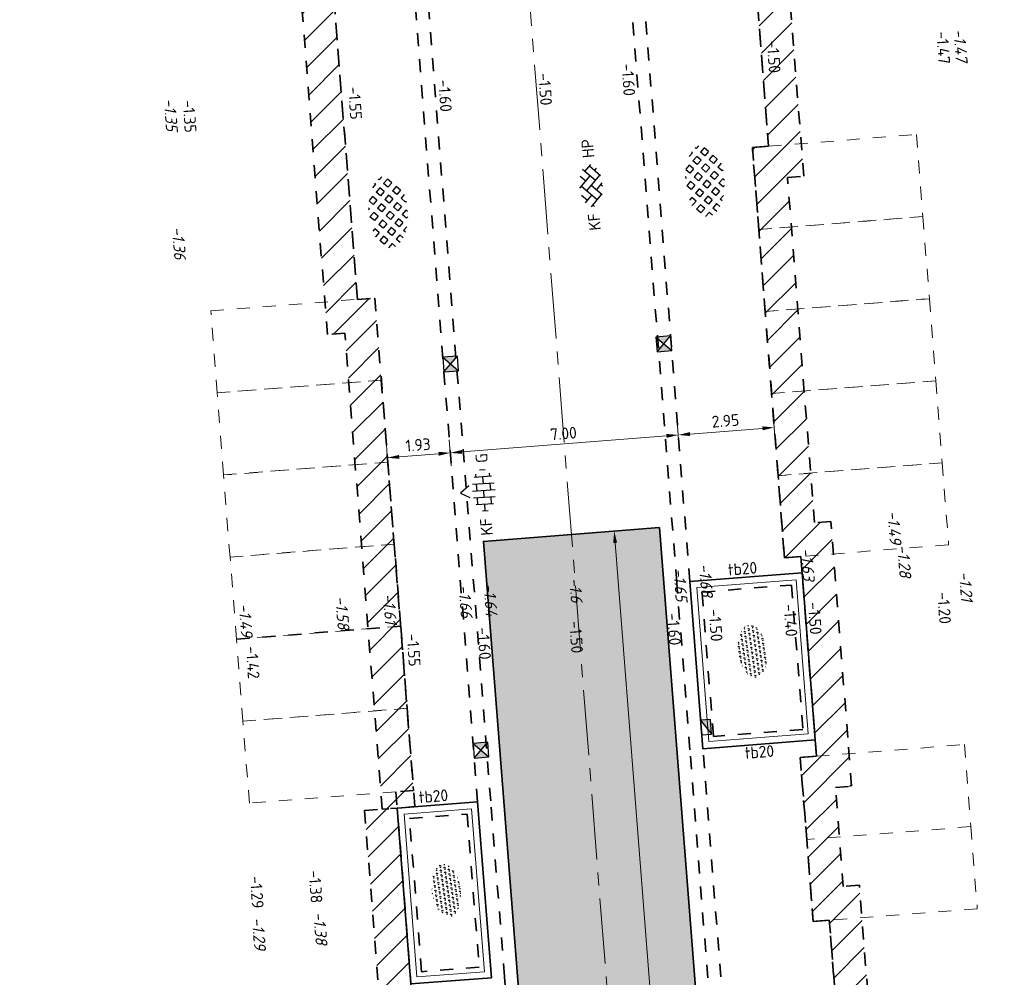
# Model space of a CAD drawing. Header units: metres. Extents: x 97990 to 98409, y 436026 to 436301.
# Tile 4 of 55: x 98068 to 98098, y 436125 to 436155. Entities that reach past the tile are written whole.
import ezdxf
from ezdxf.enums import TextEntityAlignment as Align

# ---------------------------------------------------------------- set-up
doc = ezdxf.new("R2010")
doc.units = ezdxf.units.M
doc.linetypes.add('AM-AS-SO', pattern=[16, 10, -2, 2, -2])
doc.linetypes.add('ZZ-HIDDEN-SO', pattern=[4, 2, -2])
for name, color, linetype, lineweight in [('B-RO-OG-BEBOUWING-V', 254, 'Continuous', 18), ('B-WE-VH-MATERIAALGRENS-G', 252, 'ZZ-HIDDEN-SO', 18), ('B-WE-VH-NAP-T18-200', 252, 'Continuous', 18), ('N-OI-RI-ITR-M-200', 7, 'Continuous', 18), ('N-WA-VH-MATERIAALGRENS-G', 7, 'ZZ-HIDDEN-SO', 35), ('N-WE-AM-AS_WEG-G', 10, 'AM-AS-SO', 18), ('N-WE-GR-BEPLANTING-S-200', 90, 'Continuous', 25), ('N-WE-RI-HWA_KOLK-S-200', 150, 'Continuous', 25), ('N-WE-VH-FUNDERING-A-200', 252, 'Continuous', 18), ('N-WE-VH-FUNDERING-G', 7, 'Continuous', 35), ('N-WE-VH-FUNDERING_ZANDCEMENTSTABILISATIE-G', 7, 'ZZ-HIDDEN-SO', 35), ('N-WE-VH-HALFVERHARDING_GRASBETONSTEEN-S-200', 1, 'Continuous', 25), ('N-WE-VH-KANTOPSLUITING-T18-200', 1, 'Continuous', 18), ('N-WE-VH-KANTOPSLUITING_ACHTERKANTBAND-G', 1, 'Continuous', 18), ('N-WE-VH-KANTOPSLUITING_TROTTOIRBAND_180X200-G', 2, 'Continuous', 35), ('N-WE-VH-M-200', 7, 'Continuous', 18), ('N-WE-VH-MATERIAALGRENS-G', 7, 'ZZ-HIDDEN-SO', 35), ('N-WE-VH-NAP-T18-200', 4, 'Continuous', 18), ('N-WE-VH-OPENVERHARDING_BETONSTRAATSTEEN-S-200', 90, 'Continuous', 25)]:
    doc.layers.add(name, color=color, linetype=linetype, lineweight=lineweight)
doc.styles.add('NLCS-ISO', font='NLCS-ISO.ttf')
doc.styles.add('NLCS-ISO-M200-T18', font='NLCS-ISO.ttf', dxfattribs={"height": 0.36})
doc.styles.add('NLCS-ISO-M200-T18_CURSIEF', font='NLCS-ISO.ttf', dxfattribs={"oblique": 15, "height": 0.36})
doc.dimstyles.new('NLCS-M200-T18-PIJL_L2_H0', dxfattribs={"dimscale": 0.2, "dimtxt": 2.5, "dimasz": 1.8, "dimexe": 2, "dimexo": 2, "dimgap": 0.7, "dimtad": 1, "dimzin": 0, "dimdsep": 46, "dimtxsty": 'NLCS-ISO-M200-T18', "dimcen": 0, "dimdle": 2, "dimclrd": 256, "dimclre": 256, "dimclrt": 1, "dimadec": 0, "dimazin": 0, "dimtfac": 1, "dimtdec": 3, "dimtofl": 0, "dimtmove": 0, "dimatfit": 3, "dimfxl": 2, "dimfxlon": 1, "dimtfillclr": 256, "dimtolj": 1, "dimtzin": 0, "dimlwd": -1, "dimlwe": -1, "dimarcsym": 0})
doc.dimstyles.new('NLCS-M200-T18-PIJL_L2_H2', dxfattribs={"dimscale": 0.2, "dimtxt": 2.5, "dimasz": 1.8, "dimexe": 2, "dimexo": 2, "dimgap": 0.7, "dimtad": 1, "dimzin": 0, "dimdsep": 46, "dimtxsty": 'NLCS-ISO-M200-T18', "dimcen": 0, "dimdle": 2, "dimclrd": 256, "dimclre": 256, "dimclrt": 1, "dimazin": 0, "dimtfac": 1, "dimtdec": 3, "dimtofl": 0, "dimtmove": 0, "dimatfit": 3, "dimfxl": 2, "dimfxlon": 1, "dimtfillclr": 256, "dimtolj": 1, "dimtzin": 0, "dimlwd": -1, "dimlwe": -1, "dimarcsym": 0})
pattern_1 = [(45, (0, 0), (-0.4490128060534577, 0.4490128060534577), [])]

# ---------------------------------------------------------------- blocks, each defined once
blk = doc.blocks.new('SVH-BSS_KEIFORMAAT_KEPER_KL-SO')
for p, q in [((-2.227386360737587, 0.7424621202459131), (-1.387291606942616, 1.582556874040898)), ((-0.2594888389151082, 1.744413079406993), (1.484924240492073, -2.322309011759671e-13)), ((0.742462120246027, 0.7424621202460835), (1.540824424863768, 1.540824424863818)), ((-3.217335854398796, 0.2474873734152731), (-1.484924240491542, -1.484924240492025)), ((-3.217335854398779, -0.2474873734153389), (-2.969848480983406, 3.774758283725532e-14)), ((-2.561802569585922, 1.07687832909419), (-1.484924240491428, -2.748912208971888e-13)), ((-2.227386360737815, -0.7424621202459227), (-2.461364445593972e-13, 1.484924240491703)), ((-1.540824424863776, -1.540824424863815), (2.086109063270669e-13, 2.082778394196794e-13)), ((-0.7424621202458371, 0.7424621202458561), (1.484924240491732, -1.48492424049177)), ((0.7424621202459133, -0.7424621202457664), (2.561802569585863, 1.07687832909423)), ((1.387291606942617, -1.582556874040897), (2.969848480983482, 9.325873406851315e-15)), ((2.227386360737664, 0.7424621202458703), (3.217335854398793, -0.2474873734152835)), ((-0.7424621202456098, -0.7424621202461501), (0.2594888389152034, -1.744413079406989)), ((-0.259488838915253, -1.744413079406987), (9.492406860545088e-14, -1.484924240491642)), ((2.227386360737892, -0.7424621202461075), (2.561802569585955, -1.076878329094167))]:
    blk.add_line(p, q)
at = {"style": 'NLCS-ISO'}
blk.add_attdef('FORMAAT', text='', height=1.8, dxfattribs=at).set_placement((-4.25, 3.445092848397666e-16), align=Align.MIDDLE_RIGHT)
blk.add_attdef('KLEUR', text='', height=1.8, dxfattribs=at).set_placement((4.25, 0), align=Align.MIDDLE_LEFT)
at = {"style": 'NLCS-ISO', "flags": 1}
blk.add_attdef('FUNCTIE', text='', height=1.8, dxfattribs=at).set_placement((-7.804418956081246e-16, -2.75), align=Align.TOP_CENTER)
blk = doc.blocks.new('SVH-GRASBETONSTEEN_02-SO')
for p, q in [((-4.877094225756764, 0.9731925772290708), (-4.258375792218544, 1.591911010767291)), ((-3.639669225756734, 0.9731925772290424), (-4.258387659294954, 1.591911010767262)), ((-3.020944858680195, 1.591916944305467), (-3.639663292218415, 2.210635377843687)), ((-3.639657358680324, 2.210629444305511), (-3.587975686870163, 2.262311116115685)), ((-3.020944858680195, 1.591916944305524), (-2.402226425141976, 2.210635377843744)), ((-2.40223235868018, 2.210629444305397), (-2.766716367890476, 2.575113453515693)), ((-2.402220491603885, 0.9731925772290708), (-1.783502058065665, 1.591911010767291)), ((-1.164795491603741, 0.9731925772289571), (-1.78351392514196, 1.591911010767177)), ((-0.546071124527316, 1.591916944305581), (-1.164789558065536, 2.210635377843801)), ((-1.164783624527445, 2.210629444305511), (-0.5460651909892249, 2.82934787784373)), ((0.07264137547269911, 2.210629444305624), (-0.5460770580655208, 2.829347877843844)), ((-0.5460711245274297, 1.591916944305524), (0.0726473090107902, 2.210635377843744)), ((0.07265324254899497, 0.9731925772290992), (0.6913716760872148, 1.591911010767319)), ((0.6913657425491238, 2.82935381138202), (0.5625822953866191, 2.958137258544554)), ((1.310078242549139, 0.9731925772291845), (0.691359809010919, 1.591911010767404)), ((0.6913657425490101, 2.829353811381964), (0.8046645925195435, 2.942652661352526)), ((1.928802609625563, 1.591916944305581), (1.310084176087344, 2.210635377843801)), ((1.310090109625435, 2.210629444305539), (1.894162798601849, 2.794702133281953)), ((1.928802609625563, 1.591916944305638), (2.547521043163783, 2.210635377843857)), ((2.547515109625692, 2.210629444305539), (1.980940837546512, 2.77720371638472)), ((2.547526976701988, 0.9731925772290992), (3.166245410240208, 1.591911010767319)), ((3.784951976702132, 0.9731925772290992), (3.166233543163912, 1.591911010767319)), ((4.403676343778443, 1.591916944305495), (3.874966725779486, 2.120626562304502)), ((4.403676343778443, 1.591916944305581), (4.521478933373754, 1.709719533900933)), ((-4.877106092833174, -0.2642442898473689), (-5.487478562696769, 0.346128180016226)), ((-4.258381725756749, 0.3544800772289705), (-4.877100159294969, 0.9731985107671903)), ((-4.258381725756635, 0.3544800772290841), (-3.639663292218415, 0.973198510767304)), ((-3.639657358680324, -0.2642442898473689), (-3.020938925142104, 0.354474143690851)), ((-2.402232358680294, -0.2642442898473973), (-3.020950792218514, 0.3544741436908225)), ((-1.783507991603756, 0.3544800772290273), (-2.402226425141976, 0.9731985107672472)), ((-1.783507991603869, 0.3544800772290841), (-1.16478955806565, 0.973198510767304)), ((-1.164783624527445, -0.2642442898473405), (-0.5460651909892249, 0.3544741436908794)), ((0.07264137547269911, -0.2642442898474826), (-0.5460770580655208, 0.3544741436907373)), ((0.6913657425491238, 0.354480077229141), (0.07264730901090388, 0.9731985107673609)), ((0.6913657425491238, 0.3544800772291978), (1.310084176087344, 0.9731985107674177)), ((1.310090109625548, -0.2642442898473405), (1.928808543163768, 0.3544741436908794)), ((2.547515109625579, -0.2642442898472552), (1.928796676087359, 0.3544741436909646)), ((3.166239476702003, 0.354480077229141), (2.547521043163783, 0.9731985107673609)), ((3.166239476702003, 0.354480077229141), (3.784957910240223, 0.9731985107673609)), ((3.784963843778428, -0.2642442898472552), (4.403682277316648, 0.3544741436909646)), ((5.022388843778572, -0.2642442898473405), (4.403670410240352, 0.3544741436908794)), ((5.420953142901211, 0.5746401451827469), (5.022394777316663, 0.9731985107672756)), ((5.022400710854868, 0.9731925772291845), (5.140131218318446, 1.090923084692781)), ((-5.351839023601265, -0.7389772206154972), (-4.877100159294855, -0.2642383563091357)), ((-4.824880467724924, -1.449467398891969), (-4.258375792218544, -0.8829627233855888)), ((-3.639669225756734, -1.501681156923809), (-4.258387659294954, -0.8829627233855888)), ((-4.120107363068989, -1.982119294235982), (-3.639663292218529, -1.501675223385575)), ((-3.020944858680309, -0.8829567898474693), (-3.639663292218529, -0.2642383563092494)), ((-3.020944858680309, -0.8829567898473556), (-2.402226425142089, -0.2642383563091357)), ((-1.783507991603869, -2.120393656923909), (-2.402226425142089, -1.501675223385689)), ((-2.402220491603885, -1.50168115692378), (-1.783502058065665, -0.8829627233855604)), ((-1.164795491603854, -1.501681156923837), (-1.783513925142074, -0.8829627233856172)), ((-1.783507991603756, -2.120393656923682), (-1.164789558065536, -1.501675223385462)), ((-0.546071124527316, -0.8829567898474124), (-1.164789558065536, -0.2642383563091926)), ((-0.546071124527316, -0.8829567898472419), (0.07264730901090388, -0.264238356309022)), ((0.6913657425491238, -2.120393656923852), (0.07264730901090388, -1.501675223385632)), ((0.07265324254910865, -1.50168115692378), (0.6913716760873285, -0.8829627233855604)), ((1.310078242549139, -1.501681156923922), (0.691359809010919, -0.8829627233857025)), ((0.6913657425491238, -2.120393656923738), (1.310084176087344, -1.501675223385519)), ((1.928802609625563, -0.8829567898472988), (1.310084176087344, -0.2642383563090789)), ((1.928802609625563, -0.8829567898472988), (2.547521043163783, -0.2642383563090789)), ((3.166239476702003, -2.120393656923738), (2.547521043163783, -1.501675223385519)), ((2.547526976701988, -1.501681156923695), (3.166245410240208, -0.8829627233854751)), ((3.784951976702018, -1.501681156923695), (3.166233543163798, -0.8829627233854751)), ((3.166239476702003, -2.120393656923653), (3.784957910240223, -1.501675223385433)), ((4.403676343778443, -0.8829567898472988), (3.784957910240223, -0.2642383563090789)), ((4.403676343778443, -0.8829567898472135), (5.022394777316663, -0.2642383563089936)), ((-3.290411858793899, -2.389872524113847), (-3.020938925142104, -2.120399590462)), ((-2.483972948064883, -2.657377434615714), (-3.020950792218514, -2.120399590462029)), ((-0.9755535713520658, -2.928348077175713), (-1.16478955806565, -2.739112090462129)), ((-1.164783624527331, -2.73911802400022), (-0.5460651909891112, -2.120399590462)), ((0.07264137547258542, -2.739118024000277), (-0.5460770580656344, -2.120399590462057)), ((-0.1599215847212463, -2.971680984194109), (0.07264730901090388, -2.739112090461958)), ((1.442749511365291, -2.871777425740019), (1.310084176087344, -2.739112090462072)), ((1.310090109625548, -2.739118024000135), (1.928808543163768, -2.120399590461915)), ((2.469643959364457, -2.661246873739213), (1.928796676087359, -2.120399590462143))]:
    blk.add_line(p, q)
at = {"style": 'NLCS-ISO'}
blk.add_attdef('FORMAAT', text='', height=1.8, dxfattribs=at).set_placement((-6.620801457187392, -0.09580145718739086), align=Align.MIDDLE_RIGHT)
blk.add_attdef('KLEUR', text='', height=1.8, dxfattribs=at).set_placement((6.429198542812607, -0.09580145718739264), align=Align.MIDDLE_LEFT)
at = {"style": 'NLCS-ISO', "flags": 1}
blk.add_attdef('FUNCTIE', text='', height=1.8, dxfattribs=at).set_placement((-7.110529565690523e-16, -3.975), align=Align.TOP_CENTER)
blk = doc.blocks.new('SRI-KOLK_STRAAT_01-SO')
h = blk.add_hatch(color=256)
h.dxf.hatch_style = 1
h.paths.add_polyline_path([(0, 1.125), (-1.125, 2.25), (-1.125, 1.110223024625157e-16)])
h.paths.add_polyline_path([(1.125, 2.25), (0, 1.125), (1.125, 1.110223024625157e-16)])
for p, q in [((-1.125, 1.530808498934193e-17), (1.125, 2.25)), ((1.125, 0), (-1.125, 2.25))]:
    blk.add_line(p, q)
blk.add_lwpolyline([(-1.125, 0), (1.125, 0), (1.125, 2.25), (-1.125, 2.25)], close=True)
blk = doc.blocks.new('*D69')
at = {"layer": 'Defpoints', "color": 0, "ltscale": 0.2, "transparency": 16777216}
for p in [(98071.23986713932, 436251.2109635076), (98071.27833937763, 436250.7201218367), (98082.64742847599, 436124.4775532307)]:
    blk.add_point(p, dxfattribs=at)
at = {"layer": 'N-WE-VH-M-200', "ltscale": 0.2, "transparency": 16777216}
for p, q in [((98071.24708318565, 436251.1188987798), (98071.20861094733, 436251.6097404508)), ((98072.73630113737, 436250.9270274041), (98072.67378875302, 436251.7245812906)), ((98072.34614569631, 436251.2976737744), (98071.59876638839, 436251.2390940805))]:
    blk.add_line(p, q, dxfattribs=at)
for points in [[(98071.59407795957, 436251.298910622), (98071.6034548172, 436251.179277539), (98071.2398671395, 436251.2109635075)], [(98072.3414572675, 436251.3574903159), (98072.35083412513, 436251.2378572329), (98072.70504494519, 436251.3258043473)]]:
    blk.add_solid(points, dxfattribs=at)
at = {"layer": 'N-WE-VH-M-200', "color": 1, "ltscale": 0.2, "transparency": 16777216, "insert": (98071.9474510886, 436251.5874054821), "char_height": 0.36, "attachment_point": 5, "rotation": 4.481688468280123, "style": 'NLCS-ISO-M200-T18'}
blk.add_mtext('\\A1;1.47', dxfattribs=at)
blk = doc.blocks.new('*D73')
at = {"layer": 'Defpoints', "color": 0, "ltscale": 0.2, "transparency": 16777216}
for p in [(98087.81954655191, 436148.0721920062), (98080.8409500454, 436147.5252086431), (98081.33229569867, 436141.2564566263)]:
    blk.add_point(p, dxfattribs=at)
at = {"layer": 'N-WE-VH-M-200', "ltscale": 0.2, "transparency": 16777216}
for p, q in [((98088.27963601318, 436142.2022169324), (98088.34214839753, 436141.4046630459)), ((98081.30103950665, 436141.6552335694), (98081.363551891, 436140.857679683)), ((98087.95199295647, 436141.7753094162), (98081.69119494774, 436141.2845871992))]:
    blk.add_line(p, q, dxfattribs=at)
for points in [[(98087.94730452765, 436141.8351259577), (98087.95668138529, 436141.7154928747), (98088.31089220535, 436141.8034399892)], [(98081.68650651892, 436141.3444037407), (98081.69588337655, 436141.2247706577), (98081.33229569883, 436141.2564566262)]]:
    blk.add_solid(points, dxfattribs=at)
at = {"layer": 'N-WE-VH-M-200', "color": 1, "ltscale": 0.2, "transparency": 16777216, "insert": (98084.79658899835, 436141.8489698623), "char_height": 0.36, "attachment_point": 5, "rotation": 4.481688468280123, "style": 'NLCS-ISO-M200-T18'}
blk.add_mtext('\\A1;7.00', dxfattribs=at)
blk = doc.blocks.new('*D74')
at = {"layer": 'Defpoints', "color": 0, "ltscale": 0.2, "transparency": 16777216}
for p in [(98080.8409500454, 436147.5252086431), (98079.40710783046, 436141.1055601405), (98079.44557959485, 436140.6147245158)]:
    blk.add_point(p, dxfattribs=at)
at = {"layer": 'N-WE-VH-M-200', "ltscale": 0.2, "transparency": 16777216}
for p, q in [((98081.30103950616, 436141.6552335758), (98081.36355189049, 436140.8576796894)), ((98079.41432340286, 436141.013501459), (98079.37585163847, 436141.5043370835)), ((98080.97339644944, 436141.2283260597), (98079.76600707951, 436141.1336907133))]:
    blk.add_line(p, q, dxfattribs=at)
for points in [[(98079.7613186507, 436141.1935072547), (98079.77069550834, 436141.0738741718), (98079.40710783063, 436141.1055601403)], [(98080.96870802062, 436141.2881426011), (98080.97808487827, 436141.1685095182), (98081.33229569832, 436141.2564566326)]]:
    blk.add_solid(points, dxfattribs=at)
at = {"layer": 'N-WE-VH-M-200', "color": 1, "ltscale": 0.2, "transparency": 16777216, "insert": (98080.34469681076, 436141.500029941), "char_height": 0.36, "attachment_point": 5, "rotation": 4.481688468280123, "style": 'NLCS-ISO-M200-T18'}
blk.add_mtext('\\A1;1.93', dxfattribs=at)
blk = doc.blocks.new('*D51')
at = {"layer": 'Defpoints', "color": 0, "ltscale": 0.2, "transparency": 16777216}
for p in [(98087.81954655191, 436148.0721920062), (98091.00452478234, 436145.1501062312), (98091.24878814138, 436142.0337126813)]:
    blk.add_point(p, dxfattribs=at)
at = {"layer": 'N-WE-VH-M-200', "ltscale": 0.2, "transparency": 16777216}
for p, q in [((98088.27963601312, 436142.2022169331), (98088.34214839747, 436141.4046630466)), ((98091.21753194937, 436142.4324896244), (98091.28004433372, 436141.6349357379)), ((98088.66979145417, 436141.8315705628), (98090.88988889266, 436142.0055821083))]:
    blk.add_line(p, q, dxfattribs=at)
for points in [[(98090.88520046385, 436142.0653986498), (98090.89457732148, 436141.9457655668), (98091.24878814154, 436142.0337126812)], [(98088.66510302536, 436141.8913871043), (98088.67447988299, 436141.7717540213), (98088.31089220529, 436141.8034399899)]]:
    blk.add_solid(points, dxfattribs=at)
at = {"layer": 'N-WE-VH-M-200', "color": 1, "ltscale": 0.2, "transparency": 16777216, "insert": (98089.7548352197, 436142.2375978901), "char_height": 0.36, "attachment_point": 5, "rotation": 4.481688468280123, "style": 'NLCS-ISO-M200-T18'}
blk.add_mtext('\\A1;2.95', dxfattribs=at)
blk = doc.blocks.new('*D260')
at = {"layer": 'Defpoints', "color": 0, "ltscale": 0.2, "transparency": 16777216}
for p in [(98087.73084067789, 436138.9659598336), (98082.34735194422, 436138.5440012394), (98089.25855825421, 436119.474828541)]:
    blk.add_point(p, dxfattribs=at)
at = {"layer": 'N-OI-RI-ITR-M-200', "ltscale": 0.2, "transparency": 16777216}
for p, q in [((98089.22730206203, 436119.8736054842), (98089.28981444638, 436119.0760515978)), ((98083.84381332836, 436119.45164689), (98083.90632571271, 436118.6540930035)), ((98084.23396876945, 436119.0810005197), (98088.89965900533, 436119.4466979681))]:
    blk.add_line(p, q, dxfattribs=at)
for points in [[(98088.89497057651, 436119.5065145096), (98088.90434743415, 436119.3868814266), (98089.25855825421, 436119.474828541)], [(98084.22928034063, 436119.1408170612), (98084.23865719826, 436119.0211839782), (98083.87506952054, 436119.0528699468)]]:
    blk.add_solid(points, dxfattribs=at)
at = {"layer": 'N-OI-RI-ITR-M-200', "color": 1, "ltscale": 0.2, "transparency": 16777216, "insert": (98086.54180893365, 436119.5828707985), "char_height": 0.36, "attachment_point": 5, "rotation": 4.4816884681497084, "style": 'NLCS-ISO-M200-T18'}
blk.add_mtext('\\A1;5.40', dxfattribs=at)
blk = doc.blocks.new('*D245')
at = {"layer": 'Defpoints', "color": 0, "ltscale": 0.2, "transparency": 16777216}
for p in [(98087.73084067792, 436138.9659598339), (98090.89972161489, 436098.5363180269), (98089.5184791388, 436098.42805605)]:
    blk.add_point(p, dxfattribs=at)
at = {"layer": 'N-OI-RI-ITR-M-200', "ltscale": 0.2, "transparency": 16777216}
for p, q in [((98086.74837514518, 436138.8889540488), (98085.95082125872, 436138.8264416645)), ((98086.37772877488, 436138.4987986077), (98089.49034856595, 436098.7869552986)), ((98089.91725608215, 436098.4593122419), (98089.11970219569, 436098.3967998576))]:
    blk.add_line(p, q, dxfattribs=at)
for points in [[(98086.31791223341, 436138.494110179), (98086.43754531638, 436138.5034870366), (98086.34959820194, 436138.8576978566)], [(98089.43053202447, 436098.7822668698), (98089.55016510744, 436098.7916437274), (98089.5184791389, 436098.4280560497)]]:
    blk.add_solid(points, dxfattribs=at)
at = {"layer": 'N-OI-RI-ITR-M-200', "color": 1, "ltscale": 0.2, "transparency": 16777216, "insert": (98087.61501711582, 436118.6178719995), "char_height": 0.36, "attachment_point": 5, "rotation": 94.48168846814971, "style": 'NLCS-ISO-M200-T18'}
blk.add_mtext('\\A1;40.55', dxfattribs=at)
blk = doc.blocks.new('SGR-BEPLANTING_SOORT_01_KL-SO')
h = blk.add_hatch()
h.set_pattern_fill('AGR-BEPLANTING_SOORT_01', color=256, scale=0.1, pattern_type=2)
h.set_pattern_definition([(59.99999999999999, (0, 0), (-0.2886752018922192, 0.4999998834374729), [0.144338, -0.4330130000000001]), (120, (0, 0), (-0.5773502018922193, -1.165625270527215e-07), [0.144338, -0.433013]), (270, (0, 0), (0.288675, -0.5000000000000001), [0.125, -0.875])])
edge = h.paths.add_edge_path()
edge.add_ellipse((0, 0), major_axis=(3.25, -8.51819583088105e-16), ratio=0.5384615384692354, start_angle=0, end_angle=359.9999999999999)
at = {"style": 'NLCS-ISO'}
blk.add_attdef('TYPE', text='', height=1.8, dxfattribs=at).set_placement((4.25, -1.446759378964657e-15), align=Align.MIDDLE_LEFT)
blk = doc.blocks.new('SVH-BSS_KEIFORMAAT_HALFST_KL-SO')
for p, q in [((-1.049999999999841, -1.656152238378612), (-1.049999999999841, 1.656152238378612)), ((1.13686837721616e-13, -1.75), (1.13686837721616e-13, 1.75)), ((1.050000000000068, -1.65615223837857), (1.050000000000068, 1.65615223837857)), ((-3.149999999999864, -0.4307692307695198), (-3.149999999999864, 0.4307692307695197)), ((-3.149999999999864, 0), (-2.099999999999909, 0)), ((-2.099999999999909, -1.33561257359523), (-2.099999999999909, 1.33561257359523)), ((-2.100000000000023, 1.049999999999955), (-1.050000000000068, 1.049999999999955)), ((-1.049999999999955, 0), (0, 0)), ((-1.13686837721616e-13, 1.049999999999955), (1.049999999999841, 1.049999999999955)), ((1.049999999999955, 0), (2.099999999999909, 0)), ((2.100000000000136, -1.335612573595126), (2.100000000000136, 1.335612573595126)), ((2.099999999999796, 1.049999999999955), (2.600000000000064, 1.049999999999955)), ((3.150000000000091, -0.4307692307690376), (3.150000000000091, 0.4307692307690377)), ((3.149999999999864, 0), (3.25, 0)), ((-2.100000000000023, -1.050000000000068), (-1.050000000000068, -1.050000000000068)), ((-1.13686837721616e-13, -1.050000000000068), (1.049999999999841, -1.050000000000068)), ((2.099999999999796, -1.050000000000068), (2.599999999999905, -1.050000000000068))]:
    blk.add_line(p, q)
at = {"style": 'NLCS-ISO'}
blk.add_attdef('FORMAAT', text='', height=1.8, dxfattribs=at).set_placement((-4.25, 3.306314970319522e-16), align=Align.MIDDLE_RIGHT)
blk.add_attdef('KLEUR', text='', height=1.8, dxfattribs=at).set_placement((4.25, 0), align=Align.MIDDLE_LEFT)
at = {"style": 'NLCS-ISO', "flags": 1}
blk.add_attdef('FUNCTIE', text='', height=1.8, dxfattribs=at).set_placement((-7.804418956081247e-16, -2.75), align=Align.TOP_CENTER)
blk = doc.blocks.new('SRI-KOLK_TROTTOIR-SO')
blk.add_hatch(color=256).paths.add_polyline_path([(1.125000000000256, 1.499999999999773), (-1.124999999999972, 1.499999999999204), (-1.124999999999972, 5.684341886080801e-13)])
blk.add_line((-1.124999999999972, 0), (1.124999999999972, 1.499999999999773))
at = {"flags": 128}
blk.add_lwpolyline([(-1.124999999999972, 0), (1.124999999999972, 0), (1.124999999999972, 1.499999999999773), (-1.124999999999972, 1.499999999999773)], close=True, dxfattribs=at)

msp = doc.modelspace()

# ---------------------------------------------------------------- hatches: boundary and pattern name
at = {"layer": 'B-RO-OG-BEBOUWING-V', "ltscale": 0.2, "transparency": 33554687}
h = msp.add_hatch(dxfattribs=at)
h.set_pattern_fill('ANSI31', color=252, scale=0.2)
h.set_pattern_definition(pattern_1)
h.paths.add_polyline_path([(98079.24937663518, 436130.3461332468), (98078.10508165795, 436144.9214229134), (98077.571856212, 436144.879628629), (98071.31038043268, 436224.990430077), (98068.23022801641, 436224.7496847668), (98068.1523054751, 436225.746644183), (98072.22941730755, 436226.0653120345), (98078.4908760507, 436145.9547285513), (98079.02375562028, 436145.9964957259), (98080.24630895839, 436130.4244016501)])
edge = h.paths.add_edge_path()
edge.add_line((98094.39407980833, 436166.5926396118), (98094.353, 436167.094))
edge.add_line((98094.353, 436167.094), (98094.457, 436167.106))
edge.add_line((98094.457, 436167.106), (98094.41846633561, 436167.6004362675))
edge.add_line((98094.41846633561, 436167.6004362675), (98090.77256964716, 436167.3162949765))
edge.add_line((98090.77256964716, 436167.3162949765), (98090.85026858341, 436166.3193181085))
edge.add_line((98090.85026858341, 436166.3193181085), (98094.39384664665, 436166.5954852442))
h = msp.add_hatch(dxfattribs=at)
h.set_pattern_fill('ANSI31', color=252, scale=0.2)
h.set_pattern_definition(pattern_1)
h.paths.add_polyline_path([(98098.21107004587, 436117.8582778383), (98094.67040354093, 436117.5807599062), (98093.85211929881, 436128.0207036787), (98093.35700150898, 436127.9818962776), (98093.11945444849, 436131.0126010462), (98093.6145722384, 436131.0514084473), (98093.49736151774, 436132.5468219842), (98092.97907023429, 436139.1593553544), (98092.48021239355, 436139.1202548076), (98091.65192330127, 436149.687843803), (98092.15078114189, 436149.7269443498), (98091.4750524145, 436158.3481172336), (98090.98052839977, 436158.3093563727), (98090.74298133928, 436161.3400611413), (98091.23750535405, 436161.3788220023), (98090.77212809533, 436167.3162605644), (98089.77518573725, 436167.2381200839), (98090.16242251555, 436162.2976238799), (98089.66789850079, 436162.2588630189), (98090.06172652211, 436157.2342735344), (98090.55625053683, 436157.2730343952), (98091.0756983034, 436150.6457462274), (98090.57684046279, 436150.6066456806), (98091.56141051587, 436138.0451719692), (98092.06026835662, 436138.084272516), (98092.50041915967, 436132.4686815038), (98092.53948939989, 436131.9702103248), (98092.04437161, 436131.9314029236), (98092.43819963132, 436126.9068134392), (98092.93331742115, 436126.9456208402), (98093.75160166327, 436116.5056770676), (98098.2892105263, 436116.8613354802)])
h = msp.add_hatch(dxfattribs=at)
h.set_pattern_fill('ANSI31', color=252, scale=0.2)
h.set_pattern_definition(pattern_1)
h.paths.add_polyline_path([(98080.12902940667, 436124.9958072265), (98079.70619785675, 436130.381562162), (98078.70926547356, 436130.3032937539), (98079.13206999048, 436124.9178846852)])
at = {"layer": 'N-WE-VH-FUNDERING-A-200'}
h = msp.add_hatch(dxfattribs=at)
h.set_pattern_fill('AVH-FUNDERING_OVERIG-SO', color=252, scale=0.2, pattern_type=2)
h.set_pattern_definition([(0, (98082.75083240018, 436133.3962627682), (1.299038, 0.25), [0.288676, -1.443376]), (59.99999999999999, (98083.03950840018, 436133.8962627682), (-3.509461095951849e-07, 0.4999993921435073), [0.288676, -1.443376]), (120, (98082.75083240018, 436133.3962627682), (-0.8660257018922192, 0.5000005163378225), [0.2886759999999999, -1.443376])])
h.paths.add_polyline_path([(98085.51623288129, 436098.1143594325), (98090.89972161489, 436098.5363180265), (98087.73084067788, 436138.9659598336), (98082.34735194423, 436138.5440012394)])

# ---------------------------------------------------------------- linework, layer by layer
at = {"layer": 'B-WE-VH-MATERIAALGRENS-G', "ltscale": 0.2}
for p, q in [((98091.0756983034, 436150.6457462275), (98095.60142994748, 436151.000473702)), ((98095.60142994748, 436151.000473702), (98095.79834395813, 436148.4881789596)), ((98090.77375447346, 436148.0943509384), (98095.79834395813, 436148.4881789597)), ((98095.79834395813, 436148.4881789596), (98090.77375447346, 436148.0943509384)), ((98095.79834395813, 436148.4881789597), (98095.99525796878, 436145.9758842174)), ((98073.9991661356, 436145.6026677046), (98078.4908760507, 436145.9547285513)), ((98090.97066848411, 436145.5820561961), (98095.99525796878, 436145.9758842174)), ((98095.99525796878, 436145.9758842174), (98090.97066848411, 436145.5820561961)), ((98095.99525796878, 436145.9758842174), (98096.19217197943, 436143.4635894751)), ((98074.19608014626, 436143.0903729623), (98073.9991661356, 436145.6026677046)), ((98074.19608014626, 436143.0903729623), (98079.22066963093, 436143.4842009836)), ((98079.22066963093, 436143.4842009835), (98074.19608014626, 436143.0903729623)), ((98091.16758249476, 436143.0697614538), (98096.19217197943, 436143.4635894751)), ((98096.19217197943, 436143.4635894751), (98091.16758249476, 436143.0697614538)), ((98096.19217197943, 436143.4635894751), (98096.38908599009, 436140.9512947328)), ((98074.39299415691, 436140.57807822), (98074.19608014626, 436143.0903729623)), ((98074.39299415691, 436140.57807822), (98079.41758364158, 436140.9719062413)), ((98079.41758364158, 436140.9719062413), (98074.39299415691, 436140.57807822)), ((98091.36449650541, 436140.5574667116), (98096.38908599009, 436140.9512947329)), ((98096.38908599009, 436140.9512947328), (98091.36449650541, 436140.5574667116)), ((98096.38908599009, 436140.9512947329), (98096.58600000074, 436138.4389999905)), ((98074.58990816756, 436138.0657834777), (98074.39299415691, 436140.57807822)), ((98079.61449765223, 436138.459611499), (98074.58990816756, 436138.0657834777)), ((98074.59085204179, 436138.0658482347), (98079.61544152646, 436138.4596762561)), ((98096.58600000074, 436138.4389999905), (98092.06026835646, 436138.0842725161)), ((98074.78776605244, 436135.5535534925), (98074.59085204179, 436138.0658482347)), ((98079.81235553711, 436135.9473815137), (98074.78776605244, 436135.5535534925)), ((98074.98567111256, 436133.0413364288), (98074.78875710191, 436135.5536311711)), ((98080.01026059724, 436133.43516445), (98074.98567111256, 436133.0413364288)), ((98074.9856711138, 436133.041336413), (98080.01026059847, 436133.4351644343)), ((98075.18258512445, 436130.5290416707), (98074.9856711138, 436133.041336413)), ((98092.53948939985, 436131.9702103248), (98097.06896109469, 436132.325230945)), ((98097.06896109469, 436132.325230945), (98097.26587510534, 436129.8129362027)), ((98079.66906562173, 436130.8806926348), (98075.18258512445, 436130.5290416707)), ((98097.26587510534, 436129.8129362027), (98092.24128562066, 436129.4191081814)), ((98097.26587510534, 436129.8129362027), (98097.46278911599, 436127.3006414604)), ((98097.46278911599, 436127.3006414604), (98092.93331742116, 436126.9456208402))]:
    msp.add_line(p, q, dxfattribs=at)
at = {"layer": 'N-WA-VH-MATERIAALGRENS-G', "ltscale": 0.2}
for p, q in [((98088.66258482, 436137.3164280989), (98079.19229579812, 436258.1415397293)), ((98091.0756983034, 436150.6457462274), (98090.55625053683, 436157.2730343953)), ((98077.76670481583, 436155.2199465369), (98078.4908760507, 436145.9547285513)), ((98090.5768404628, 436150.6066456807), (98091.0756983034, 436150.6457462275)), ((98090.77375447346, 436148.0943509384), (98090.5768404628, 436150.6066456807)), ((98090.97066848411, 436145.5820561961), (98090.77375447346, 436148.0943509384)), ((98078.4908760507, 436145.9547285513), (98079.02375562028, 436145.9964957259)), ((98079.02375562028, 436145.9964957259), (98079.22066963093, 436143.4842009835)), ((98091.16758249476, 436143.0697614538), (98090.97066848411, 436145.5820561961)), ((98079.22066963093, 436143.4842009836), (98079.41758364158, 436140.9719062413)), ((98091.36449650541, 436140.5574667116), (98091.16758249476, 436143.0697614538)), ((98079.41758364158, 436140.9719062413), (98079.61449765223, 436138.459611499)), ((98091.56141051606, 436138.0451719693), (98091.36449650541, 436140.5574667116)), ((98079.61544152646, 436138.4596762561), (98079.81235553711, 436135.9473815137)), ((98092.06026835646, 436138.0842725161), (98091.56141051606, 436138.0451719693)), ((98092.53948939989, 436131.9702103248), (98092.06026835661, 436138.0842725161)), ((98074.78875710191, 436135.5536311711), (98079.81334658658, 436135.9474591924)), ((98079.81334658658, 436135.9474591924), (98080.01026059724, 436133.43516445)), ((98080.01026059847, 436133.4351644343), (98080.20717460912, 436130.922869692)), ((98091.04857902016, 436106.8751168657), (98089.06366538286, 436132.1993082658)), ((98092.04437161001, 436131.9314029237), (98092.53948939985, 436131.9702103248)), ((98092.24128562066, 436129.4191081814), (98092.04437161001, 436131.9314029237)), ((98080.20717460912, 436130.922869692), (98079.66906562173, 436130.8806926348)), ((98079.66906562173, 436130.8806926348), (98080.16795682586, 436124.4977606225)), ((98092.43819963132, 436126.9068134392), (98092.24128562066, 436129.4191081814)), ((98092.93331742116, 436126.9456208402), (98092.43819963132, 436126.9068134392)), ((98093.75160166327, 436116.5056770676), (98092.93331742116, 436126.9456208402))]:
    msp.add_line(p, q, dxfattribs=at)
at = {"layer": 'N-WE-AM-AS_WEG-G', "ltscale": 0.2}
msp.add_line((98088.31915577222, 436096.9068859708), (98074.17496548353, 436277.3631916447), dxfattribs=at)
at = {"layer": 'N-WE-VH-FUNDERING-G'}
msp.add_lwpolyline([(98085.51623288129, 436098.1143594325), (98090.89972161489, 436098.5363180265), (98087.73084067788, 436138.9659598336), (98082.34735194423, 436138.5440012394)], close=True, dxfattribs=at)
at = {"layer": 'N-WE-VH-FUNDERING_ZANDCEMENTSTABILISATIE-G', "ltscale": 0.2}
for points in [[(98092.12414016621, 436132.790262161), (98089.38524604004, 436132.5755872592), (98089.03886381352, 436136.9948474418), (98091.77775793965, 436137.2095223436)], [(98080.08422971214, 436130.0606250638), (98081.8479199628, 436130.1988571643), (98082.21536566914, 436125.5108437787), (98080.45065249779, 436125.3725253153)]]:
    msp.add_lwpolyline(points, close=True, dxfattribs=at)
at = {"layer": 'N-WE-VH-KANTOPSLUITING_ACHTERKANTBAND-G'}
for points in [[(98092.285402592, 436132.6524418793), (98089.24742575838, 436132.4143248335), (98088.87760138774, 436137.1326677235), (98091.91557822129, 436137.3707847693)], [(98079.92299993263, 436130.1984484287), (98081.98574033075, 436130.3601190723), (98082.37662804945, 436125.3730234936), (98080.312799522, 436125.211260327)]]:
    msp.add_lwpolyline(points, close=True, dxfattribs=at)
at = {"layer": 'N-WE-VH-KANTOPSLUITING_TROTTOIRBAND_180X200-G'}
for points in [[(98092.50041915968, 436132.4686815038), (98089.06366538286, 436132.1993082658), (98088.66258482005, 436137.3164280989), (98092.09933859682, 436137.585801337)], [(98079.70802689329, 436130.3822129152), (98082.16950082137, 436130.5751349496), (98082.59164455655, 436125.1892631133), (98080.12899555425, 436124.9962403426)]]:
    msp.add_lwpolyline(points, close=True, dxfattribs=at)
at = {"layer": 'N-WE-VH-MATERIAALGRENS-G', "ltscale": 0.2}
for p, q in [((98088.26380787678, 436137.2851719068), (98078.25976838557, 436264.920050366)), ((98082.56827612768, 436130.6063910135), (98072.0787220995, 436264.4356261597)), ((98082.16949918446, 436130.5751348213), (98071.91677710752, 436261.3827888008)), ((98088.66488843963, 436132.1680520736), (98088.26380787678, 436137.2851719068)), ((98090.64980207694, 436106.8438606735), (98088.66488843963, 436132.1680520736)), ((98078.70923844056, 436130.3036396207), (98079.13020150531, 436124.9177386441)), ((98085.45990076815, 436093.7140776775), (98082.9904214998, 436125.2205193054))]:
    msp.add_line(p, q, dxfattribs=at)
msp.add_lwpolyline([(98079.24937663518, 436130.3461332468), (98078.10508165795, 436144.9214229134), (98077.571856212, 436144.879628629), (98071.31038043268, 436224.990430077), (98068.23022801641, 436224.7496847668), (98068.1523054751, 436225.746644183), (98072.22941730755, 436226.0653120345), (98078.4908760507, 436145.9547285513), (98079.02375562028, 436145.9964957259), (98080.24630895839, 436130.4244016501)], close=True, dxfattribs=at)
for points in [[(98090.55625053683, 436157.2730343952), (98091.0756983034, 436150.6457462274), (98090.57684046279, 436150.6066456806), (98091.56141051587, 436138.0451719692), (98092.06026835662, 436138.084272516), (98092.50041915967, 436132.4686815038), (98092.53948939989, 436131.9702103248), (98092.04437161, 436131.9314029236), (98092.43819963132, 436126.9068134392), (98092.93331742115, 436126.9456208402), (98093.75160166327, 436116.5056770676), (98098.2892105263, 436116.8613354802), (98098.21107004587, 436117.8582778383), (98094.67040354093, 436117.5807599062), (98093.85211929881, 436128.0207036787), (98093.35700150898, 436127.9818962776), (98093.11945444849, 436131.0126010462), (98093.6145722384, 436131.0514084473), (98093.49736151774, 436132.5468219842), (98092.97907023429, 436139.1593553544), (98092.48021239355, 436139.1202548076), (98091.65192330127, 436149.687843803), (98092.15078114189, 436149.7269443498), (98091.4750524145, 436158.3481172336)], [(98082.9904214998, 436125.2205193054), (98082.56827612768, 436130.6063910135)], [(98078.70923844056, 436130.3036396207), (98079.70619785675, 436130.381562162)]]:
    msp.add_lwpolyline(points, dxfattribs=at)
at = {"layer": 'N-WE-VH-OPENVERHARDING_BETONSTRAATSTEEN-S-200', "ltscale": 0.2}
msp.add_lwpolyline([(98081.89823489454, 436140.2427706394), (98081.64025832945, 436140.0250143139), (98081.92689832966, 436139.8932147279)], dxfattribs=at)

# ---------------------------------------------------------------- block references
at = {"layer": 'N-WE-GR-BEPLANTING-S-200', "xscale": 0.2499999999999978, "yscale": 0.2499999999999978, "zscale": 0.2499999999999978, "rotation": 98.13397290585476}
for p in [(98090.58611980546, 436135.1777240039), (98081.20952075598, 436127.8540786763)]:
    msp.add_blockref('SGR-BEPLANTING_SOORT_01_KL-SO', p, dxfattribs=at)
at = {"layer": 'N-WE-RI-HWA_KOLK-S-200', "xscale": 0.1999999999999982, "yscale": 0.1999999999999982, "rotation": 274.48}
for name, p in [('SRI-KOLK_STRAAT_01-SO', (98087.64233895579, 436144.574206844)), ('SRI-KOLK_STRAAT_01-SO', (98081.1203916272, 436143.9599995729)), ('SRI-KOLK_TROTTOIR-SO', (98089.01288729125, 436132.8473218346)), ('SRI-KOLK_STRAAT_01-SO', (98082.04716222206, 436132.1359506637))]:
    msp.add_blockref(name, p, dxfattribs=at)
at = {"layer": 'N-WE-VH-HALFVERHARDING_GRASBETONSTEEN-S-200', "xscale": 0.2000000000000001, "yscale": 0.2000000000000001, "zscale": 0.2000000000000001, "rotation": 94.37042269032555}
for p in [(98089.12515448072, 436149.5875909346), (98079.43026944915, 436148.6317019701)]:
    msp.add_blockref('SVH-GRASBETONSTEEN_02-SO', p, dxfattribs=at)
at = {"layer": 'N-WE-VH-OPENVERHARDING_BETONSTRAATSTEEN-S-200', "xscale": 0.1999999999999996, "yscale": 0.1999999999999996, "zscale": 0.1999999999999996, "rotation": 95.06606539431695}
msp.add_blockref('SVH-BSS_KEIFORMAAT_KEPER_KL-SO', (98085.64234282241, 436149.4370644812), dxfattribs=at).add_auto_attribs({'FORMAAT': 'KF', 'KLEUR': 'HP'})
at = {"layer": 'N-WE-VH-OPENVERHARDING_BETONSTRAATSTEEN-S-200', "ltscale": 0.2, "xscale": 0.2, "yscale": 0.2, "zscale": 0.2, "rotation": 93.94682339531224}
msp.add_blockref('SVH-BSS_KEIFORMAAT_HALFST_KL-SO', (98082.35929477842, 436140.1003236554), dxfattribs=at).add_auto_attribs({'FORMAAT': 'KF', 'KLEUR': 'G'})

# ---------------------------------------------------------------- texts
at = {"layer": 'B-WE-VH-NAP-T18-200', "linetype": 'Continuous', "style": 'NLCS-ISO-M200-T18_CURSIEF', "oblique": 15}
for s, p in [('-1.47', (98096.729, 436154.217, -1.465)), ('-1.35', (98072.558, 436152.092, -1.347)), ('-1.36', (98072.809, 436148.163, -1.355)), ('-1.63', (98092.053, 436138.325, -1.628)), ('-1.28', (98095.008, 436138.428, -1.276)), ('-1.65', (98088.157, 436137.7, -1.647)), ('-1.68', (98088.938, 436137.847, -1.678)), ('-1.6', (98084.967, 436137.418, -1.595)), ('-1.21', (98096.898, 436137.612, -1.212)), ('-1.66', (98081.579, 436137.198, -1.663)), ('-1.64', (98082.343, 436137.244, -1.637)), ('-1.58', (98077.808, 436136.853, -1.582)), ('-1.61', (98079.266, 436136.928, -1.614)), ('-1.49', (98074.852, 436136.626, -1.49)), ('-1.38', (98077.136, 436127.193, -1.379)), ('-1.29', (98075.256, 436127.018, -1.285))]:
    msp.add_text(s, height=0.36, rotation=274.4709983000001, dxfattribs=at).set_placement(p)
msp.add_text('-1.49', height=0.36, rotation=274.4709983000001, dxfattribs=at).set_placement((98094.787, 436138.449, -1.491), align=Align.RIGHT)
at = {"layer": 'N-WE-VH-KANTOPSLUITING-T18-200', "style": 'NLCS-ISO-M200-T18'}
for p in [(98089.84235652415, 436137.4957904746), (98090.36045584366, 436131.8857525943)]:
    msp.add_text('tb20', height=0.36, rotation=4.481688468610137, dxfattribs=at).set_placement(p)
at = {"layer": 'N-WE-VH-KANTOPSLUITING-T18-200', "ltscale": 0.2, "style": 'NLCS-ISO-M200-T18'}
msp.add_text('tb20', height=0.36, rotation=4.48148872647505, dxfattribs=at).set_placement((98080.38278492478, 436130.5317676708))
at = {"layer": 'N-WE-VH-NAP-T18-200', "ltscale": 0.2, "style": 'NLCS-ISO-M200-T18'}
for s, p in [('-1.47', (98096.20593654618, 436154.1486260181)), ('-1.50', (98091.01963619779, 436153.8630859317)), ('-1.60', (98086.5704145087, 436153.1608577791)), ('-1.50', (98084.02396310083, 436152.8705152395)), ('-1.60', (98080.96055813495, 436152.6726237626)), ('-1.55', (98078.2041935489, 436152.4525799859)), ('-1.35', (98073.13925942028, 436152.0425268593)), ('-1.20', (98096.23755096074, 436136.9817738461)), ('-1.40', (98091.53290127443, 436136.6182299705)), ('-1.50', (98092.27748293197, 436136.6713831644)), ('-1.60', (98087.96701159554, 436136.3396500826)), ('-1.50', (98089.2426637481, 436136.4598936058)), ('-1.60', (98082.15671647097, 436135.9046147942)), ('-1.50', (98084.97299226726, 436136.098856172)), ('-1.55', (98079.9969628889, 436135.7088342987)), ('-1.42', (98075.07344861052, 436135.3229285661)), ('-1.38', (98076.99548524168, 436128.4634269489)), ('-1.29', (98075.19930340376, 436128.2882622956))]:
    msp.add_text(s, height=0.36, rotation=273.8616987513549, dxfattribs=at).set_placement(p)

# ---------------------------------------------------------------- dimensions: what is measured, and where the dimension line sits
at = {"layer": 'N-OI-RI-ITR-M-200', "ltscale": 0.2}
for base, p1, p2, angle, picture, middle in [((98089.25855825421, 436119.474828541), (98082.34735194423, 436138.5440012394), (98087.7308406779, 436138.9659598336), 4.481688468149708, '*D260', (98086.54180893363, 436119.5828707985)), ((98089.5184791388, 436098.42805605), (98087.73084067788, 436138.9659598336), (98090.89972161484, 436098.5363180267), 94.48168846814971, '*D245', (98087.61501711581, 436118.6178719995))]:
    dim = msp.add_linear_dim(base=base, p1=p1, p2=p2, angle=angle, dimstyle='NLCS-M200-T18-PIJL_L2_H2', dxfattribs=at)
    dim.commit()
    dim.dimension.update_dxf_attribs({"geometry": picture, "text_midpoint": middle})
at = {"layer": 'N-WE-VH-M-200', "ltscale": 0.2}
for base, p1, p2, angle, override, picture, middle in [((98071.23986713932, 436251.2109635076), (98082.64742847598, 436124.4775532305), (98071.27833937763, 436250.7201218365), 4.481688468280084, {"dimclrt": 1, "dimtmove": 1}, '*D69', (98071.94745108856, 436251.587405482)), ((98081.33229569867, 436141.2564566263), (98087.8195465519, 436148.072192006), (98080.84095004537, 436147.525208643), 4.481688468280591, {"dimclrt": 1}, '*D73', (98084.7965889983, 436141.8489698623)), ((98091.24878814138, 436142.0337126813), (98087.8195465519, 436148.072192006), (98091.0045247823, 436145.150106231), 4.481688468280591, {"dimclrt": 1}, '*D51', (98089.75483521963, 436142.2375978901)), ((98079.40710783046, 436141.1055601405), (98080.84095004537, 436147.525208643), (98079.44557959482, 436140.6147245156), 4.481688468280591, {"dimclrt": 1, "dimtmove": 1}, '*D74', (98080.34469681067, 436141.500029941))]:
    dim = msp.add_linear_dim(base=base, p1=p1, p2=p2, angle=angle, dimstyle='NLCS-M200-T18-PIJL_L2_H0', override=override, dxfattribs=at)
    dim.commit()
    dim.dimension.update_dxf_attribs({"geometry": picture, "text_midpoint": middle})

doc.saveas('drawing.dxf')
